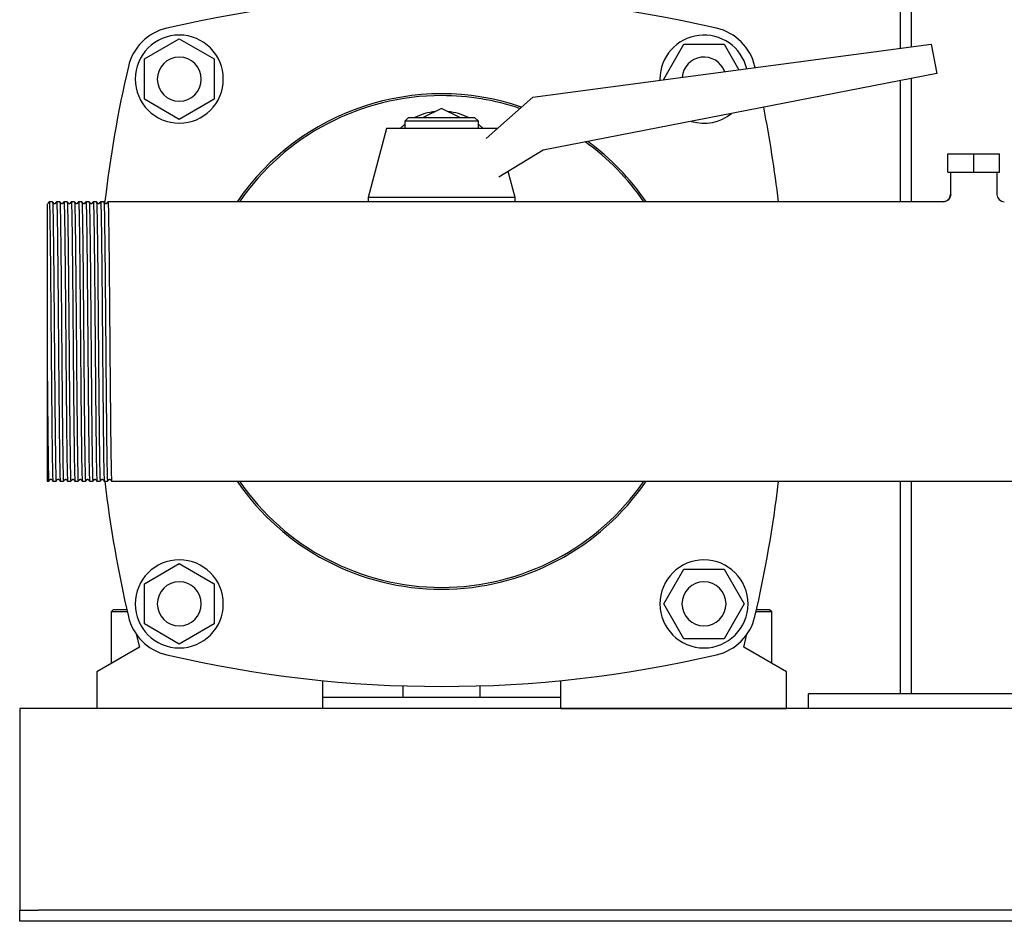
# Model space of a CAD drawing. Header units: millimetres. Extents: x 12 to 1821, y 11 to 1046.
# Tile 3 of 7: x 1231 to 1500, y 11 to 257. Entities that reach past the tile are written whole.
import ezdxf

# ---------------------------------------------------------------- set-up
doc = ezdxf.new("R2010")
doc.units = ezdxf.units.MM

msp = doc.modelspace()

# ---------------------------------------------------------------- linework, layer by layer
at = {"color": 7, "linetype": 'Continuous', "lineweight": 25}
for p, q in [((1471.37, 467.16), (1471.37, 248.79)), ((1474.37, 467.16), (1474.37, 249.19)), ((1265.37, 245.9), (1274.87, 251.38)), ((1274.87, 251.38), (1284.37, 245.9)), ((1371.21, 235.5), (1479.82, 249.91)), ((1406.9, 240.41), (1412.39, 249.91)), ((1412.39, 249.91), (1423.36, 249.91)), ((1423.36, 249.91), (1427.37, 242.95)), ((1479.82, 249.91), (1481.37, 241.91)), ((1265.37, 234.93), (1265.37, 245.9)), ((1284.37, 245.9), (1284.37, 234.93)), ((1481.37, 241.91), (1374.02, 221.04)), ((1431.82, 243.54), (1431.75, 243.84)), ((1405.87, 240.41), (1405.87, 240.1)), ((1406.99, 240.25), (1406.9, 240.41)), ((1471.37, 239.97), (1471.37, 207.01)), ((1474.37, 240.55), (1474.37, 207.01)), ((1274.87, 229.44), (1265.37, 234.93)), ((1284.37, 234.93), (1274.87, 229.44)), ((1358.48, 224.26), (1371.21, 235.5)), ((1346.37, 232.41), (1341.37, 229.91)), ((1351.37, 229.91), (1346.37, 232.41)), ((1337.37, 229.91), (1336.37, 228.91)), ((1336.37, 228.91), (1336.37, 226.91)), ((1346.37, 228.91), (1336.37, 228.91)), ((1337.37, 229.91), (1346.37, 229.91)), ((1346.37, 229.91), (1355.37, 229.91)), ((1356.37, 228.91), (1346.37, 228.91)), ((1356.37, 228.91), (1355.37, 229.91)), ((1356.37, 226.91), (1356.37, 228.91)), ((1331.37, 226.91), (1326.37, 208.16)), ((1346.37, 226.91), (1331.37, 226.91)), ((1361.37, 226.91), (1346.37, 226.91)), ((1361.37, 226.91), (1361.37, 226.91)), ((1374.02, 221.04), (1361.97, 213.68)), ((1484.37, 215.01), (1484.37, 220.01)), ((1484.37, 220.01), (1491.37, 220.01)), ((1491.37, 215.01), (1491.37, 220.01)), ((1491.37, 220.01), (1498.37, 220.01)), ((1498.37, 215.01), (1498.37, 220.01)), ((1366.37, 208.16), (1364.49, 215.22)), ((1484.37, 215.01), (1491.37, 215.01)), ((1485.02, 215.01), (1485.02, 209.01)), ((1491.37, 215.01), (1498.37, 215.01)), ((1497.72, 215.01), (1497.72, 209.01)), ((1240.31, 207.01), (1239.43, 207.01)), ((1242.31, 207.01), (1241.43, 207.01)), ((1244.31, 207.01), (1243.43, 207.01)), ((1246.31, 207.01), (1245.43, 207.01)), ((1248.31, 207.01), (1247.43, 207.01)), ((1250.31, 207.01), (1249.43, 207.01)), ((1252.31, 207.01), (1251.43, 207.01)), ((1254.31, 207.01), (1253.43, 207.01)), ((1256.31, 207.01), (1255.43, 207.01)), ((1257.43, 207.01), (1256.31, 207.01)), ((1483.02, 207.01), (1257.43, 207.01)), ((1326.37, 208.16), (1326.37, 207.01)), ((1346.37, 208.16), (1326.37, 208.16)), ((1366.37, 208.16), (1346.37, 208.16)), ((1366.37, 207.01), (1366.37, 208.16)), ((1238.87, 161.96), (1238.87, 130.81)), ((1238.87, 130.81), (1239.31, 130.81)), ((1240.43, 130.81), (1241.31, 130.81)), ((1242.43, 130.81), (1243.31, 130.81)), ((1244.43, 130.81), (1245.31, 130.81)), ((1246.43, 130.81), (1247.31, 130.81)), ((1248.43, 130.81), (1249.31, 130.81)), ((1250.43, 130.81), (1251.31, 130.81)), ((1252.43, 130.81), (1253.31, 130.81)), ((1254.43, 130.81), (1255.31, 130.81)), ((1256.43, 130.81), (1726.31, 130.81)), ((1471.37, 130.81), (1471.37, 72.91)), ((1474.37, 130.81), (1474.37, 72.91)), ((1265.37, 102.9), (1274.87, 108.38)), ((1274.87, 108.38), (1284.37, 102.9)), ((1406.9, 97.41), (1412.39, 106.91)), ((1412.39, 106.91), (1423.36, 106.91)), ((1423.36, 106.91), (1428.84, 97.41)), ((1265.37, 91.93), (1265.37, 102.9)), ((1284.37, 102.9), (1284.37, 91.93)), ((1412.39, 87.91), (1406.9, 97.41)), ((1428.84, 97.41), (1423.36, 87.91)), ((1256.97, 95.91), (1256.37, 95.31)), ((1256.37, 95.31), (1260.68, 95.31)), ((1256.37, 81.22), (1256.37, 95.31)), ((1256.97, 95.91), (1260.55, 95.91)), ((1432.06, 95.31), (1436.37, 95.31)), ((1432.2, 95.91), (1435.77, 95.91)), ((1435.77, 95.91), (1436.37, 95.31)), ((1436.37, 81.22), (1436.37, 95.31)), ((1274.87, 86.44), (1265.37, 91.93)), ((1284.37, 91.93), (1274.87, 86.44)), ((1263.16, 89.13), (1264.05, 85.65)), ((1428.69, 85.65), (1429.58, 89.13)), ((1423.36, 87.91), (1412.39, 87.91)), ((1264.05, 85.65), (1252.37, 78.91)), ((1440.37, 78.91), (1428.69, 85.65)), ((1252.37, 78.91), (1252.37, 68.91)), ((1440.37, 68.91), (1440.37, 78.91)), ((1313.87, 76.52), (1313.87, 68.91)), ((1378.87, 68.91), (1378.87, 76.52)), ((1335.87, 71.91), (1335.87, 75.08)), ((1356.87, 71.91), (1356.87, 75.08)), ((1446.37, 68.91), (1446.37, 72.91)), ((1536.37, 72.91), (1446.37, 72.91)), ((1378.87, 71.91), (1313.87, 71.91)), ((1751.37, 68.91), (1231.37, 68.91)), ((1231.37, 68.91), (1231.37, 63.91)), ((1313.87, 68.91), (1252.37, 68.91)), ((1378.87, 68.91), (1440.37, 68.91)), ((1231.37, 63.91), (1231.37, 15.91)), ((1231.37, 15.91), (1231.37, 13.91)), ((1231.37, 10.91), (1231.37, 13.91)), ((1231.37, 13.91), (1236.37, 13.91)), ((1746.37, 13.91), (1236.37, 13.91)), ((1236.37, 10.91), (1231.37, 10.91)), ((1746.37, 10.91), (1236.37, 10.91))]:
    msp.add_line(p, q, dxfattribs=at)
at = {"color": 7, "linetype": 'Continuous', "lineweight": 25, "flags": 128}
for points in [[(1335.06, 226.91), (1336.16, 227.99), (1336.37, 228.16)], [(1356.37, 228.16), (1356.58, 227.99), (1357.68, 226.91)], [(1239.43, 207.01), (1239.23, 206.75), (1239.03, 206.49)], [(1240.72, 206.49), (1240.52, 206.75), (1240.31, 207.01)], [(1241.43, 207.01), (1241.23, 206.75), (1241.03, 206.49)], [(1242.72, 206.49), (1242.52, 206.75), (1242.31, 207.01)], [(1243.43, 207.01), (1243.23, 206.75), (1243.03, 206.49)], [(1244.72, 206.49), (1244.52, 206.75), (1244.31, 207.01)], [(1245.43, 207.01), (1245.23, 206.75), (1245.03, 206.49)], [(1246.72, 206.49), (1246.52, 206.75), (1246.31, 207.01)], [(1247.43, 207.01), (1247.23, 206.75), (1247.03, 206.49)], [(1248.72, 206.49), (1248.52, 206.75), (1248.31, 207.01)], [(1249.43, 207.01), (1249.23, 206.75), (1249.03, 206.49)], [(1250.72, 206.49), (1250.52, 206.75), (1250.31, 207.01)], [(1251.43, 207.01), (1251.23, 206.75), (1251.03, 206.49)], [(1252.72, 206.49), (1252.52, 206.75), (1252.31, 207.01)], [(1253.43, 207.01), (1253.23, 206.75), (1253.03, 206.49)], [(1254.72, 206.49), (1254.52, 206.75), (1254.31, 207.01)], [(1255.43, 207.01), (1255.23, 206.75), (1255.03, 206.49)], [(1239.31, 130.81), (1239.52, 131.08), (1239.72, 131.34)], [(1240.03, 131.34), (1240.23, 131.08), (1240.43, 130.81)], [(1241.31, 130.81), (1241.52, 131.08), (1241.72, 131.34)], [(1242.03, 131.34), (1242.23, 131.08), (1242.43, 130.81)], [(1243.31, 130.81), (1243.52, 131.08), (1243.72, 131.34)], [(1244.03, 131.34), (1244.23, 131.08), (1244.43, 130.81)], [(1245.31, 130.81), (1245.52, 131.08), (1245.72, 131.34)], [(1246.03, 131.34), (1246.23, 131.08), (1246.43, 130.81)], [(1247.31, 130.81), (1247.52, 131.08), (1247.72, 131.34)], [(1248.03, 131.34), (1248.23, 131.08), (1248.43, 130.81)], [(1249.31, 130.81), (1249.52, 131.08), (1249.72, 131.34)], [(1250.03, 131.34), (1250.23, 131.08), (1250.43, 130.81)], [(1251.31, 130.81), (1251.52, 131.08), (1251.72, 131.34)], [(1252.03, 131.34), (1252.23, 131.08), (1252.43, 130.81)], [(1253.31, 130.81), (1253.52, 131.08), (1253.72, 131.34)], [(1254.03, 131.34), (1254.23, 131.08), (1254.43, 130.81)], [(1255.31, 130.81), (1255.52, 131.08), (1255.72, 131.34)], [(1256.03, 131.34), (1256.23, 131.08), (1256.43, 130.81)]]:
    msp.add_lwpolyline(points, dxfattribs=at)
at = {"color": 7, "linetype": 'Continuous', "lineweight": 25}
for centre, radius, start, end in [((1346.37, -67.09), 330, 76.8767, 103.1233), ((1274.62, 240.66), 14, 103.1233, 166.8767), ((1274.87, 240.41), 12, 90, 270), ((1274.87, 240.41), 12, 270, 90), ((1417.87, 240.41), 12, 13.6326, 180), ((1418.12, 240.66), 14, 13.1233, 76.8767), ((1274.87, 240.41), 6, 0, 180), ((1417.87, 240.41), 6, 19.7768, 175.3392), ((1582.37, 168.91), 330, 166.8767, 173.4451), ((1274.87, 240.41), 6, 180, 0), ((1346.37, 168.91), 67.5, 71.1768, 145.6363), ((1346.37, 168.91), 67, 90, 145.3434), ((1346.37, 168.91), 67, 71.4212, 90), ((1346.26, 215.64), 16, 95.7347, 116.8781), ((1346.48, 215.64), 16, 63.1219, 84.2653), ((1417.87, 240.41), 12, 253.4979, 308.5021), ((1110.37, 168.91), 330, 6.6298, 11.1508), ((1346.37, 168.91), 67, 34.6566, 54.241), ((1346.37, 168.91), 67.5, 34.3637, 53.8431), ((1483.02, 209.01), 2, 269.9556, 359.9999), ((1499.72, 209.01), 2, 180, 269.9999), ((1582.37, 168.91), 330, 186.6298, 193.1233), ((1346.37, 168.91), 67.5, 214.3637, 325.6363), ((1346.37, 168.91), 67, 214.6566, 270), ((1346.37, 168.91), 67, 270, 325.3434), ((1110.37, 168.91), 330, 346.8767, 353.3702), ((1274.87, 97.41), 12, 90, 270), ((1274.87, 97.41), 12, 270, 90), ((1417.87, 97.41), 12, 90, 270), ((1417.87, 97.41), 12, 270, 90), ((1274.87, 97.41), 6, 0, 180), ((1417.87, 97.41), 6, 0, 180), ((1274.87, 97.41), 6, 180, 0), ((1417.87, 97.41), 6, 180, 0), ((1274.62, 97.16), 14, 193.1233, 256.8767), ((1418.12, 97.16), 14, 283.1233, 346.8767), ((1346.37, 404.91), 330, 256.8767, 283.1233)]:
    msp.add_arc(centre, radius, start, end, dxfattribs=at)
for points, knots in [([(1239.43, 207.01), (1239.43, 206.99), (1239.44, 207.17), (1239.48, 206.64), (1239.53, 205.32), (1239.58, 202.99), (1239.63, 199.86), (1239.68, 195.97), (1239.73, 191.4), (1239.78, 186.27), (1239.83, 180.73), (1239.88, 174.91), (1239.91, 170.92), (1239.93, 168.91)], [0, 0, 0, 0, 0.006715, 0.105428, 0.205372, 0.305316, 0.404029, 0.502742, 0.602686, 0.70263, 0.801343, 0.900056, 1, 1, 1, 1]), ([(1240.31, 207.01), (1240.33, 207.01), (1240.35, 206.77), (1240.39, 205.8), (1240.42, 205.07), (1240.46, 203.14), (1240.48, 201.95), (1240.5, 200.24), (1240.51, 199.88), (1240.52, 199.15), (1240.52, 198.77), (1240.54, 197.6), (1240.55, 196.76), (1240.58, 194.11), (1240.6, 192.16), (1240.65, 187.98), (1240.67, 185.75), (1240.69, 182.89), (1240.7, 182.31), (1240.71, 181.15), (1240.71, 180.57), (1240.73, 178.81), (1240.74, 177.6), (1240.77, 173.94), (1240.79, 171.43), (1240.81, 168.91)], [0, 0, 0, 0, 0.125, 0.125, 0.25, 0.25, 0.375, 0.375, 0.40625, 0.40625, 0.4375, 0.4375, 0.5, 0.5, 0.625, 0.625, 0.75, 0.75, 0.78125, 0.78125, 0.8125, 0.8125, 0.875, 0.875, 1, 1, 1, 1]), ([(1241.43, 207.01), (1241.43, 206.99), (1241.44, 207.17), (1241.48, 206.64), (1241.53, 205.32), (1241.58, 202.99), (1241.63, 199.86), (1241.68, 195.97), (1241.73, 191.4), (1241.78, 186.27), (1241.83, 180.73), (1241.88, 174.91), (1241.91, 170.92), (1241.93, 168.91)], [0, 0, 0, 0, 0.006685, 0.105401, 0.205348, 0.305295, 0.404011, 0.502727, 0.602674, 0.702621, 0.801337, 0.900053, 1, 1, 1, 1]), ([(1242.31, 207.01), (1242.33, 207.01), (1242.35, 206.77), (1242.39, 205.8), (1242.42, 205.07), (1242.46, 203.14), (1242.48, 201.95), (1242.5, 200.24), (1242.51, 199.88), (1242.52, 199.15), (1242.52, 198.77), (1242.54, 197.6), (1242.55, 196.76), (1242.58, 194.11), (1242.6, 192.16), (1242.65, 187.98), (1242.67, 185.75), (1242.69, 182.89), (1242.7, 182.31), (1242.71, 181.15), (1242.71, 180.57), (1242.73, 178.81), (1242.74, 177.6), (1242.77, 173.94), (1242.79, 171.43), (1242.81, 168.91)], [0, 0, 0, 0, 0.125, 0.125, 0.25, 0.25, 0.375, 0.375, 0.40625, 0.40625, 0.4375, 0.4375, 0.5, 0.5, 0.625, 0.625, 0.75, 0.75, 0.78125, 0.78125, 0.8125, 0.8125, 0.875, 0.875, 1, 1, 1, 1]), ([(1243.43, 207.01), (1243.43, 206.99), (1243.44, 207.17), (1243.48, 206.64), (1243.53, 205.32), (1243.58, 202.99), (1243.63, 199.86), (1243.68, 195.97), (1243.73, 191.4), (1243.78, 186.27), (1243.83, 180.73), (1243.88, 174.91), (1243.91, 170.92), (1243.93, 168.91)], [0, 0, 0, 0, 0.0066943, 0.1054095, 0.2053554, 0.3053013, 0.4040166, 0.5027318, 0.6026777, 0.7026236, 0.8013389, 0.9000541, 1, 1, 1, 1]), ([(1244.31, 207.01), (1244.33, 207.01), (1244.35, 206.77), (1244.39, 205.8), (1244.42, 205.07), (1244.46, 203.14), (1244.48, 201.95), (1244.5, 200.24), (1244.51, 199.88), (1244.52, 199.15), (1244.52, 198.77), (1244.54, 197.6), (1244.55, 196.76), (1244.58, 194.11), (1244.6, 192.16), (1244.65, 187.98), (1244.67, 185.75), (1244.69, 182.89), (1244.7, 182.31), (1244.71, 181.15), (1244.71, 180.57), (1244.73, 178.81), (1244.74, 177.6), (1244.77, 173.94), (1244.79, 171.43), (1244.81, 168.91)], [0, 0, 0, 0, 0.125, 0.125, 0.25, 0.25, 0.375, 0.375, 0.40625, 0.40625, 0.4375, 0.4375, 0.5, 0.5, 0.625, 0.625, 0.75, 0.75, 0.78125, 0.78125, 0.8125, 0.8125, 0.875, 0.875, 1, 1, 1, 1]), ([(1245.43, 207.01), (1245.43, 206.99), (1245.44, 207.17), (1245.48, 206.64), (1245.53, 205.32), (1245.58, 202.99), (1245.63, 199.86), (1245.68, 195.97), (1245.73, 191.4), (1245.78, 186.27), (1245.83, 180.73), (1245.88, 174.91), (1245.91, 170.92), (1245.93, 168.91)], [0, 0, 0, 0, 0.0067073, 0.1054212, 0.2053658, 0.3053104, 0.4040244, 0.5027383, 0.6026829, 0.7026275, 0.8013415, 0.9000554, 1, 1, 1, 1]), ([(1246.31, 207.01), (1246.33, 207.01), (1246.35, 206.77), (1246.39, 205.8), (1246.42, 205.07), (1246.46, 203.14), (1246.48, 201.95), (1246.5, 200.24), (1246.51, 199.88), (1246.52, 199.15), (1246.52, 198.77), (1246.54, 197.6), (1246.55, 196.76), (1246.58, 194.11), (1246.6, 192.16), (1246.65, 187.98), (1246.67, 185.75), (1246.69, 182.89), (1246.7, 182.31), (1246.71, 181.15), (1246.71, 180.57), (1246.73, 178.81), (1246.74, 177.6), (1246.77, 173.94), (1246.79, 171.43), (1246.81, 168.91)], [0, 0, 0, 0, 0.125, 0.125, 0.25, 0.25, 0.375, 0.375, 0.40625, 0.40625, 0.4375, 0.4375, 0.5, 0.5, 0.625, 0.625, 0.75, 0.75, 0.78125, 0.78125, 0.8125, 0.8125, 0.875, 0.875, 1, 1, 1, 1]), ([(1247.43, 207.01), (1247.43, 206.99), (1247.44, 207.17), (1247.48, 206.64), (1247.53, 205.32), (1247.58, 202.99), (1247.63, 199.86), (1247.68, 195.97), (1247.73, 191.4), (1247.78, 186.27), (1247.83, 180.73), (1247.88, 174.91), (1247.91, 170.92), (1247.93, 168.91)], [0, 0, 0, 0, 0.0066756, 0.1053927, 0.2053405, 0.3052883, 0.4040053, 0.5027224, 0.6026702, 0.702618, 0.8013351, 0.9000522, 1, 1, 1, 1]), ([(1248.31, 207.01), (1248.33, 207.01), (1248.35, 206.77), (1248.39, 205.8), (1248.42, 205.07), (1248.46, 203.14), (1248.48, 201.95), (1248.5, 200.24), (1248.51, 199.88), (1248.52, 199.15), (1248.52, 198.77), (1248.54, 197.6), (1248.55, 196.76), (1248.58, 194.11), (1248.6, 192.16), (1248.65, 187.98), (1248.67, 185.75), (1248.69, 182.89), (1248.7, 182.31), (1248.71, 181.15), (1248.71, 180.57), (1248.73, 178.81), (1248.74, 177.6), (1248.77, 173.94), (1248.79, 171.43), (1248.81, 168.91)], [0, 0, 0, 0, 0.125, 0.125, 0.25, 0.25, 0.375, 0.375, 0.40625, 0.40625, 0.4375, 0.4375, 0.5, 0.5, 0.625, 0.625, 0.75, 0.75, 0.78125, 0.78125, 0.8125, 0.8125, 0.875, 0.875, 1, 1, 1, 1]), ([(1249.43, 207.01), (1249.43, 206.99), (1249.44, 207.17), (1249.48, 206.64), (1249.53, 205.32), (1249.58, 202.99), (1249.63, 199.86), (1249.68, 195.97), (1249.73, 191.4), (1249.78, 186.27), (1249.83, 180.73), (1249.88, 174.91), (1249.91, 170.92), (1249.93, 168.91)], [0, 0, 0, 0, 0.006692, 0.105408, 0.205354, 0.3053, 0.404015, 0.502731, 0.602677, 0.702623, 0.801338, 0.900054, 1, 1, 1, 1]), ([(1250.31, 207.01), (1250.33, 207.01), (1250.35, 206.77), (1250.39, 205.8), (1250.42, 205.07), (1250.46, 203.14), (1250.48, 201.95), (1250.5, 200.24), (1250.51, 199.88), (1250.52, 199.15), (1250.52, 198.77), (1250.54, 197.6), (1250.55, 196.76), (1250.58, 194.11), (1250.6, 192.16), (1250.65, 187.98), (1250.67, 185.75), (1250.69, 182.89), (1250.7, 182.31), (1250.71, 181.15), (1250.71, 180.57), (1250.73, 178.81), (1250.74, 177.6), (1250.77, 173.94), (1250.79, 171.43), (1250.81, 168.91)], [0, 0, 0, 0, 0.125, 0.125, 0.25, 0.25, 0.375, 0.375, 0.40625, 0.40625, 0.4375, 0.4375, 0.5, 0.5, 0.625, 0.625, 0.75, 0.75, 0.78125, 0.78125, 0.8125, 0.8125, 0.875, 0.875, 1, 1, 1, 1]), ([(1251.43, 207.01), (1251.43, 206.99), (1251.44, 207.17), (1251.48, 206.64), (1251.53, 205.32), (1251.58, 202.99), (1251.63, 199.86), (1251.68, 195.97), (1251.73, 191.4), (1251.78, 186.27), (1251.83, 180.73), (1251.88, 174.91), (1251.91, 170.92), (1251.93, 168.91)], [0, 0, 0, 0, 0.006699, 0.105414, 0.205359, 0.305305, 0.40402, 0.502734, 0.60268, 0.702625, 0.80134, 0.900055, 1, 1, 1, 1]), ([(1252.31, 207.01), (1252.33, 207.01), (1252.35, 206.77), (1252.39, 205.8), (1252.42, 205.07), (1252.46, 203.14), (1252.48, 201.95), (1252.5, 200.24), (1252.51, 199.88), (1252.52, 199.15), (1252.52, 198.77), (1252.54, 197.6), (1252.55, 196.76), (1252.58, 194.11), (1252.6, 192.16), (1252.65, 187.98), (1252.67, 185.75), (1252.69, 182.89), (1252.7, 182.31), (1252.71, 181.15), (1252.71, 180.57), (1252.73, 178.81), (1252.74, 177.6), (1252.77, 173.94), (1252.79, 171.43), (1252.81, 168.91)], [0, 0, 0, 0, 0.125, 0.125, 0.25, 0.25, 0.375, 0.375, 0.40625, 0.40625, 0.4375, 0.4375, 0.5, 0.5, 0.625, 0.625, 0.75, 0.75, 0.78125, 0.78125, 0.8125, 0.8125, 0.875, 0.875, 1, 1, 1, 1]), ([(1253.43, 207.01), (1253.43, 206.99), (1253.44, 207.17), (1253.48, 206.64), (1253.53, 205.32), (1253.58, 202.99), (1253.63, 199.86), (1253.68, 195.97), (1253.73, 191.4), (1253.78, 186.27), (1253.83, 180.73), (1253.88, 174.91), (1253.91, 170.92), (1253.93, 168.91)], [0, 0, 0, 0, 0.006715, 0.105428, 0.205372, 0.305316, 0.404029, 0.502742, 0.602686, 0.70263, 0.801343, 0.900056, 1, 1, 1, 1]), ([(1254.31, 207.01), (1254.33, 207.01), (1254.35, 206.77), (1254.39, 205.8), (1254.42, 205.07), (1254.46, 203.14), (1254.48, 201.95), (1254.5, 200.24), (1254.51, 199.88), (1254.52, 199.15), (1254.52, 198.77), (1254.54, 197.6), (1254.55, 196.76), (1254.58, 194.11), (1254.6, 192.16), (1254.65, 187.98), (1254.67, 185.75), (1254.69, 182.89), (1254.7, 182.31), (1254.71, 181.15), (1254.71, 180.57), (1254.73, 178.81), (1254.74, 177.6), (1254.77, 173.94), (1254.79, 171.43), (1254.81, 168.91)], [0, 0, 0, 0, 0.125, 0.125, 0.25, 0.25, 0.375, 0.375, 0.40625, 0.40625, 0.4375, 0.4375, 0.5, 0.5, 0.625, 0.625, 0.75, 0.75, 0.78125, 0.78125, 0.8125, 0.8125, 0.875, 0.875, 1, 1, 1, 1]), ([(1255.43, 207.01), (1255.43, 206.99), (1255.44, 207.17), (1255.48, 206.64), (1255.53, 205.32), (1255.58, 202.99), (1255.63, 199.86), (1255.68, 195.97), (1255.73, 191.4), (1255.78, 186.27), (1255.83, 180.73), (1255.88, 174.91), (1255.91, 170.92), (1255.93, 168.91)], [0, 0, 0, 0, 0.0066861, 0.1054021, 0.2053488, 0.3052956, 0.4040116, 0.5027277, 0.6026744, 0.7026212, 0.8013372, 0.9000533, 1, 1, 1, 1]), ([(1485.14, 208.98), (1485.11, 208.73), (1485.07, 208.34), (1484.82, 207.88), (1484.57, 207.56), (1484.26, 207.3), (1483.8, 207.05), (1483.43, 207.01), (1483.18, 206.98)], [0, 0, 0, 0, 0.239565, 0.36843, 0.5, 0.63157, 0.760435, 1, 1, 1, 1]), ([(1485.02, 209.01), (1485.02, 209.01), (1485.02, 209.01), (1485.14, 208.98), (1485.14, 208.98)], [0, 0, 0, 0, 0.980176, 1, 1, 1, 1]), ([(1238.87, 206.39), (1238.87, 206.35), (1238.87, 206.27), (1238.87, 205.67), (1238.87, 204.94), (1238.87, 204.28), (1238.87, 203.78), (1238.87, 203.22), (1238.87, 202.62), (1238.87, 202.18), (1238.87, 201.95)], [0, 0, 0, 0, 0.203979, 0.412119, 0.602357, 0.681581, 0.760845, 0.840262, 0.919944, 1, 1, 1, 1]), ([(1241.03, 206.49), (1240.97, 206.45), (1240.87, 206.37), (1240.77, 206.45), (1240.72, 206.49)], [0, 0, 0, 0, 0.5000002, 1, 1, 1, 1]), ([(1243.03, 206.49), (1242.97, 206.45), (1242.87, 206.37), (1242.77, 206.45), (1242.72, 206.49)], [0, 0, 0, 0, 0.5, 1, 1, 1, 1]), ([(1245.03, 206.49), (1244.97, 206.45), (1244.87, 206.37), (1244.77, 206.45), (1244.72, 206.49)], [0, 0, 0, 0, 0.5, 1, 1, 1, 1]), ([(1247.03, 206.49), (1246.97, 206.45), (1246.87, 206.37), (1246.77, 206.45), (1246.72, 206.49)], [0, 0, 0, 0, 0.5, 1, 1, 1, 1]), ([(1249.03, 206.49), (1248.97, 206.45), (1248.87, 206.37), (1248.77, 206.45), (1248.72, 206.49)], [0, 0, 0, 0, 0.5, 1, 1, 1, 1]), ([(1251.03, 206.49), (1250.97, 206.45), (1250.87, 206.37), (1250.77, 206.45), (1250.72, 206.49)], [0, 0, 0, 0, 0.5, 1, 1, 1, 1]), ([(1253.03, 206.49), (1252.97, 206.45), (1252.87, 206.37), (1252.77, 206.45), (1252.72, 206.49)], [0, 0, 0, 0, 0.5, 1, 1, 1, 1]), ([(1255.03, 206.49), (1254.97, 206.45), (1254.87, 206.37), (1254.77, 206.45), (1254.72, 206.49)], [0, 0, 0, 0, 0.5, 1, 1, 1, 1]), ([(1238.87, 201.95), (1238.87, 201.86), (1238.87, 201.68), (1238.87, 201.39), (1238.87, 201.1), (1238.87, 200.79), (1238.87, 200.48), (1238.87, 200.16), (1238.87, 199.82), (1238.87, 199.48), (1238.87, 199.13), (1238.87, 198.77), (1238.87, 198.08), (1238.87, 196.46), (1238.87, 193.31), (1238.87, 188.62), (1238.87, 184), (1238.87, 180.2), (1238.87, 177.83), (1238.87, 175.12), (1238.87, 173.18), (1238.87, 171.52), (1238.87, 170.87), (1238.87, 170.15), (1238.87, 169.36), (1238.87, 168.5), (1238.87, 167.57), (1238.87, 166.57), (1238.87, 165.51), (1238.87, 164.38), (1238.87, 163.19), (1238.87, 162.38), (1238.87, 161.96)], [0, 0, 0, 0, 0.012289, 0.02463, 0.037021, 0.049462, 0.061949, 0.074482, 0.087058, 0.099675, 0.112345, 0.125113, 0.137981, 0.183882, 0.285918, 0.419066, 0.551028, 0.611246, 0.674537, 0.706183, 0.785695, 0.797943, 0.811644, 0.826801, 0.843413, 0.861478, 0.880993, 0.901952, 0.924346, 0.948163, 0.973388, 1, 1, 1, 1]), ([(1239.93, 168.91), (1239.95, 166.4), (1239.97, 163.88), (1240, 160.22), (1240.01, 159.02), (1240.03, 157.25), (1240.03, 156.67), (1240.04, 155.51), (1240.05, 154.93), (1240.07, 152.07), (1240.1, 149.85), (1240.14, 145.66), (1240.16, 143.71), (1240.19, 141.06), (1240.2, 140.23), (1240.22, 139.05), (1240.22, 138.67), (1240.23, 137.94), (1240.24, 137.59), (1240.26, 135.87), (1240.28, 134.68), (1240.33, 132.76), (1240.35, 132.02), (1240.39, 131.05), (1240.41, 130.81), (1240.43, 130.81)], [0, 0, 0, 0, 0.125, 0.125, 0.1875, 0.1875, 0.21875, 0.21875, 0.25, 0.25, 0.375, 0.375, 0.5, 0.5, 0.5625, 0.5625, 0.59375, 0.59375, 0.625, 0.625, 0.75, 0.75, 0.875, 0.875, 1, 1, 1, 1]), ([(1240.81, 168.91), (1240.83, 166.9), (1240.86, 162.91), (1240.91, 157.09), (1240.96, 151.56), (1241.01, 146.42), (1241.06, 141.85), (1241.11, 137.96), (1241.16, 134.84), (1241.21, 132.51), (1241.26, 131.19), (1241.3, 130.66), (1241.31, 130.83), (1241.31, 130.84)], [0, 0, 0, 0, 0.0999459, 0.198661, 0.2973762, 0.3973221, 0.4972679, 0.5959831, 0.6946983, 0.7946441, 0.89459, 0.9933051, 1, 1, 1, 1]), ([(1241.93, 168.91), (1241.95, 166.4), (1241.97, 163.88), (1242, 160.22), (1242.01, 159.02), (1242.03, 157.25), (1242.03, 156.67), (1242.04, 155.51), (1242.05, 154.93), (1242.07, 152.07), (1242.1, 149.85), (1242.14, 145.66), (1242.16, 143.71), (1242.19, 141.06), (1242.2, 140.23), (1242.22, 139.05), (1242.22, 138.67), (1242.23, 137.94), (1242.24, 137.59), (1242.26, 135.87), (1242.28, 134.68), (1242.33, 132.76), (1242.35, 132.02), (1242.39, 131.05), (1242.41, 130.81), (1242.43, 130.81)], [0, 0, 0, 0, 0.125, 0.125, 0.1875, 0.1875, 0.21875, 0.21875, 0.25, 0.25, 0.375, 0.375, 0.5, 0.5, 0.5625, 0.5625, 0.59375, 0.59375, 0.625, 0.625, 0.75, 0.75, 0.875, 0.875, 1, 1, 1, 1]), ([(1242.81, 168.91), (1242.83, 166.9), (1242.86, 162.91), (1242.91, 157.09), (1242.96, 151.56), (1243.01, 146.42), (1243.06, 141.85), (1243.11, 137.96), (1243.16, 134.84), (1243.21, 132.51), (1243.26, 131.19), (1243.3, 130.66), (1243.31, 130.83), (1243.31, 130.84)], [0, 0, 0, 0, 0.0999446, 0.1986585, 0.2973725, 0.3973171, 0.4972617, 0.5959756, 0.6946896, 0.7946342, 0.8945788, 0.9932927, 1, 1, 1, 1]), ([(1243.93, 168.91), (1243.95, 166.4), (1243.97, 163.88), (1244, 160.22), (1244.01, 159.02), (1244.03, 157.25), (1244.03, 156.67), (1244.04, 155.51), (1244.05, 154.93), (1244.07, 152.07), (1244.1, 149.85), (1244.14, 145.66), (1244.16, 143.71), (1244.19, 141.06), (1244.2, 140.23), (1244.22, 139.05), (1244.22, 138.67), (1244.23, 137.94), (1244.24, 137.59), (1244.26, 135.87), (1244.28, 134.68), (1244.33, 132.76), (1244.35, 132.02), (1244.39, 131.05), (1244.41, 130.81), (1244.43, 130.81)], [0, 0, 0, 0, 0.125, 0.125, 0.1875, 0.1875, 0.21875, 0.21875, 0.25, 0.25, 0.375, 0.375, 0.5, 0.5, 0.5625, 0.5625, 0.59375, 0.59375, 0.625, 0.625, 0.75, 0.75, 0.875, 0.875, 1, 1, 1, 1]), ([(1244.81, 168.91), (1244.83, 166.9), (1244.86, 162.91), (1244.91, 157.09), (1244.96, 151.56), (1245.01, 146.42), (1245.06, 141.85), (1245.11, 137.96), (1245.16, 134.84), (1245.21, 132.51), (1245.26, 131.19), (1245.3, 130.66), (1245.31, 130.83), (1245.31, 130.84)], [0, 0, 0, 0, 0.099948, 0.198665, 0.297381, 0.397329, 0.497277, 0.595994, 0.694711, 0.794658, 0.894606, 0.993323, 1, 1, 1, 1]), ([(1245.93, 168.91), (1245.95, 166.4), (1245.97, 163.88), (1246, 160.22), (1246.01, 159.02), (1246.03, 157.25), (1246.03, 156.67), (1246.04, 155.51), (1246.05, 154.93), (1246.07, 152.07), (1246.1, 149.85), (1246.14, 145.66), (1246.16, 143.71), (1246.19, 141.06), (1246.2, 140.23), (1246.22, 139.05), (1246.22, 138.67), (1246.23, 137.94), (1246.24, 137.59), (1246.26, 135.87), (1246.28, 134.68), (1246.33, 132.76), (1246.35, 132.02), (1246.39, 131.05), (1246.41, 130.81), (1246.43, 130.81)], [0, 0, 0, 0, 0.125, 0.125, 0.1875, 0.1875, 0.21875, 0.21875, 0.25, 0.25, 0.375, 0.375, 0.5, 0.5, 0.5625, 0.5625, 0.59375, 0.59375, 0.625, 0.625, 0.75, 0.75, 0.875, 0.875, 1, 1, 1, 1]), ([(1246.81, 168.91), (1246.83, 166.9), (1246.86, 162.91), (1246.91, 157.09), (1246.96, 151.56), (1247.01, 146.42), (1247.06, 141.85), (1247.11, 137.96), (1247.16, 134.84), (1247.21, 132.51), (1247.26, 131.19), (1247.3, 130.66), (1247.31, 130.83), (1247.31, 130.84)], [0, 0, 0, 0, 0.099946, 0.198662, 0.297377, 0.397323, 0.497269, 0.595985, 0.6947, 0.794647, 0.894593, 0.993308, 1, 1, 1, 1]), ([(1247.93, 168.91), (1247.95, 166.4), (1247.97, 163.88), (1248, 160.22), (1248.01, 159.02), (1248.03, 157.25), (1248.03, 156.67), (1248.04, 155.51), (1248.05, 154.93), (1248.07, 152.07), (1248.1, 149.85), (1248.14, 145.66), (1248.16, 143.71), (1248.19, 141.06), (1248.2, 140.23), (1248.22, 139.05), (1248.22, 138.67), (1248.23, 137.94), (1248.24, 137.59), (1248.26, 135.87), (1248.28, 134.68), (1248.33, 132.76), (1248.35, 132.02), (1248.39, 131.05), (1248.41, 130.81), (1248.43, 130.81)], [0, 0, 0, 0, 0.125, 0.125, 0.1875, 0.1875, 0.21875, 0.21875, 0.25, 0.25, 0.375, 0.375, 0.5, 0.5, 0.5625, 0.5625, 0.59375, 0.59375, 0.625, 0.625, 0.75, 0.75, 0.875, 0.875, 1, 1, 1, 1]), ([(1248.81, 168.91), (1248.83, 166.9), (1248.86, 162.91), (1248.91, 157.09), (1248.96, 151.56), (1249.01, 146.42), (1249.06, 141.85), (1249.11, 137.96), (1249.16, 134.84), (1249.21, 132.51), (1249.26, 131.19), (1249.3, 130.66), (1249.31, 130.83), (1249.31, 130.84)], [0, 0, 0, 0, 0.099946, 0.198661, 0.297376, 0.397321, 0.497267, 0.595982, 0.694697, 0.794643, 0.894589, 0.993304, 1, 1, 1, 1]), ([(1249.93, 168.91), (1249.95, 166.4), (1249.97, 163.88), (1250, 160.22), (1250.01, 159.02), (1250.03, 157.25), (1250.03, 156.67), (1250.04, 155.51), (1250.05, 154.93), (1250.07, 152.07), (1250.1, 149.85), (1250.14, 145.66), (1250.16, 143.71), (1250.19, 141.06), (1250.2, 140.23), (1250.22, 139.05), (1250.22, 138.67), (1250.23, 137.94), (1250.24, 137.59), (1250.26, 135.87), (1250.28, 134.68), (1250.33, 132.76), (1250.35, 132.02), (1250.39, 131.05), (1250.41, 130.81), (1250.43, 130.81)], [0, 0, 0, 0, 0.125, 0.125, 0.1875, 0.1875, 0.21875, 0.21875, 0.25, 0.25, 0.375, 0.375, 0.5, 0.5, 0.5625, 0.5625, 0.59375, 0.59375, 0.625, 0.625, 0.75, 0.75, 0.875, 0.875, 1, 1, 1, 1]), ([(1250.81, 168.91), (1250.83, 166.9), (1250.86, 162.91), (1250.91, 157.09), (1250.96, 151.56), (1251.01, 146.42), (1251.06, 141.85), (1251.11, 137.96), (1251.16, 134.84), (1251.21, 132.51), (1251.26, 131.19), (1251.3, 130.66), (1251.31, 130.83), (1251.31, 130.84)], [0, 0, 0, 0, 0.099944, 0.198658, 0.297372, 0.397316, 0.49726, 0.595974, 0.694688, 0.794632, 0.894576, 0.99329, 1, 1, 1, 1]), ([(1251.93, 168.91), (1251.95, 166.4), (1251.97, 163.88), (1252, 160.22), (1252.01, 159.02), (1252.03, 157.25), (1252.03, 156.67), (1252.04, 155.51), (1252.05, 154.93), (1252.07, 152.07), (1252.1, 149.85), (1252.14, 145.66), (1252.16, 143.71), (1252.19, 141.06), (1252.2, 140.23), (1252.22, 139.05), (1252.22, 138.67), (1252.23, 137.94), (1252.24, 137.59), (1252.26, 135.87), (1252.28, 134.68), (1252.33, 132.76), (1252.35, 132.02), (1252.39, 131.05), (1252.41, 130.81), (1252.43, 130.81)], [0, 0, 0, 0, 0.125, 0.125, 0.1875, 0.1875, 0.21875, 0.21875, 0.25, 0.25, 0.375, 0.375, 0.5, 0.5, 0.5625, 0.5625, 0.59375, 0.59375, 0.625, 0.625, 0.75, 0.75, 0.875, 0.875, 1, 1, 1, 1]), ([(1252.81, 168.91), (1252.83, 166.9), (1252.86, 162.91), (1252.91, 157.09), (1252.96, 151.56), (1253.01, 146.42), (1253.06, 141.85), (1253.11, 137.96), (1253.16, 134.84), (1253.21, 132.51), (1253.26, 131.19), (1253.3, 130.66), (1253.31, 130.83), (1253.31, 130.84)], [0, 0, 0, 0, 0.099947, 0.198664, 0.29738, 0.397328, 0.497275, 0.595992, 0.694708, 0.794656, 0.894603, 0.993319, 1, 1, 1, 1]), ([(1253.93, 168.91), (1253.95, 166.4), (1253.97, 163.88), (1254, 160.22), (1254.01, 159.02), (1254.03, 157.25), (1254.03, 156.67), (1254.04, 155.51), (1254.05, 154.93), (1254.07, 152.07), (1254.1, 149.85), (1254.14, 145.66), (1254.16, 143.71), (1254.19, 141.06), (1254.2, 140.23), (1254.22, 139.05), (1254.22, 138.67), (1254.23, 137.94), (1254.24, 137.59), (1254.26, 135.87), (1254.28, 134.68), (1254.33, 132.76), (1254.35, 132.02), (1254.39, 131.05), (1254.41, 130.81), (1254.43, 130.81)], [0, 0, 0, 0, 0.125, 0.125, 0.1875, 0.1875, 0.21875, 0.21875, 0.25, 0.25, 0.375, 0.375, 0.5, 0.5, 0.5625, 0.5625, 0.59375, 0.59375, 0.625, 0.625, 0.75, 0.75, 0.875, 0.875, 1, 1, 1, 1]), ([(1254.81, 168.91), (1254.83, 166.9), (1254.86, 162.91), (1254.91, 157.09), (1254.96, 151.56), (1255.01, 146.42), (1255.06, 141.85), (1255.11, 137.96), (1255.16, 134.84), (1255.21, 132.51), (1255.26, 131.19), (1255.3, 130.66), (1255.31, 130.83), (1255.31, 130.84)], [0, 0, 0, 0, 0.099946, 0.1986614, 0.2973767, 0.3973227, 0.4972687, 0.5959841, 0.6946994, 0.7946454, 0.8945914, 0.9933068, 1, 1, 1, 1]), ([(1255.93, 168.91), (1255.95, 166.4), (1255.97, 163.88), (1256, 160.22), (1256.01, 159.02), (1256.03, 157.25), (1256.03, 156.67), (1256.04, 155.51), (1256.05, 154.93), (1256.07, 152.07), (1256.1, 149.85), (1256.14, 145.66), (1256.16, 143.71), (1256.19, 141.06), (1256.2, 140.23), (1256.22, 139.05), (1256.22, 138.67), (1256.23, 137.94), (1256.24, 137.59), (1256.26, 135.87), (1256.28, 134.68), (1256.33, 132.76), (1256.35, 132.02), (1256.39, 131.05), (1256.41, 130.81), (1256.43, 130.81)], [0, 0, 0, 0, 0.125, 0.125, 0.1875, 0.1875, 0.21875, 0.21875, 0.25, 0.25, 0.375, 0.375, 0.5, 0.5, 0.5625, 0.5625, 0.59375, 0.59375, 0.625, 0.625, 0.75, 0.75, 0.875, 0.875, 1, 1, 1, 1]), ([(1238.87, 161.96), (1238.89, 159.7), (1238.93, 155.14), (1238.99, 148.82), (1239.05, 143.15), (1239.11, 138.38), (1239.16, 134.63), (1239.22, 132.11), (1239.27, 130.85), (1239.3, 130.94), (1239.31, 130.97)], [0, 0, 0, 0, 0.132111, 0.26547, 0.399776, 0.532729, 0.665132, 0.799337, 0.933099, 1, 1, 1, 1]), ([(1239.72, 131.34), (1239.77, 131.37), (1239.87, 131.45), (1239.97, 131.37), (1240.03, 131.34)], [0, 0, 0, 0, 0.5, 1, 1, 1, 1]), ([(1241.72, 131.34), (1241.77, 131.37), (1241.87, 131.45), (1241.97, 131.37), (1242.03, 131.34)], [0, 0, 0, 0, 0.5, 1, 1, 1, 1]), ([(1243.72, 131.34), (1243.77, 131.37), (1243.87, 131.45), (1243.97, 131.37), (1244.03, 131.34)], [0, 0, 0, 0, 0.4999998, 1, 1, 1, 1]), ([(1245.72, 131.34), (1245.77, 131.37), (1245.87, 131.45), (1245.97, 131.37), (1246.03, 131.34)], [0, 0, 0, 0, 0.5, 1, 1, 1, 1]), ([(1247.72, 131.34), (1247.77, 131.37), (1247.87, 131.45), (1247.97, 131.37), (1248.03, 131.34)], [0, 0, 0, 0, 0.5, 1, 1, 1, 1]), ([(1249.72, 131.34), (1249.77, 131.37), (1249.87, 131.45), (1249.97, 131.37), (1250.03, 131.34)], [0, 0, 0, 0, 0.5, 1, 1, 1, 1]), ([(1251.72, 131.34), (1251.77, 131.37), (1251.87, 131.45), (1251.97, 131.37), (1252.03, 131.34)], [0, 0, 0, 0, 0.5, 1, 1, 1, 1]), ([(1253.72, 131.34), (1253.77, 131.37), (1253.87, 131.45), (1253.97, 131.37), (1254.03, 131.34)], [0, 0, 0, 0, 0.5, 1, 1, 1, 1]), ([(1255.72, 131.34), (1255.77, 131.37), (1255.87, 131.45), (1255.97, 131.37), (1256.03, 131.34)], [0, 0, 0, 0, 0.5, 1, 1, 1, 1])]:
    msp.add_open_spline(points, degree=3, knots=knots, dxfattribs=at)

doc.saveas('drawing.dxf')
